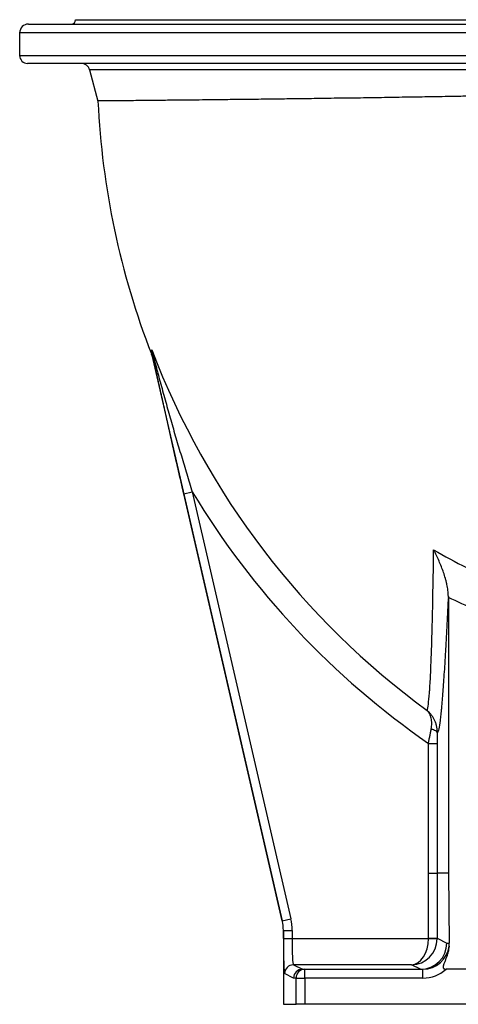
# Model space of a CAD drawing. Header units: millimetres. Extents: x 272 to 3537, y 634 to 3411.
# Tile 1 of 15: x 272 to 774, y 634 to 1759. Entities that reach past the tile are written whole.
import ezdxf

# ---------------------------------------------------------------- set-up
doc = ezdxf.new("R2010")
doc.units = ezdxf.units.MM

msp = doc.modelspace()

# ---------------------------------------------------------------- linework, layer by layer
at = {"color": 7, "linetype": 'Continuous', "lineweight": 25}
for p, q in [((336.1, 1759.1), (678.6, 1759.1)), ((678.6, 1759.1), (1021.1, 1759.1)), ((272.1, 1744.1), (272.1, 1718.1)), ((282.1, 1754.1), (678.6, 1754.1)), ((678.6, 1754.1), (1075.1, 1754.1)), ((1075.5, 1709.1), (281.1, 1709.1)), ((352.1, 1701.7), (361.6, 1666.1)), ((423.2, 1375.7), (572.3, 729.6)), ((459.8, 1217.3), (469.5, 1219.5)), ((572.3, 729.6), (459.8, 1217.3)), ((469.5, 1219.5), (582.1, 731.9)), ((762.2, 1099), (762.2, 784.4)), ((739.5, 932.1), (749.5, 932.1)), ((739.5, 784.1), (739.5, 932.1)), ((739.5, 784.1), (749.5, 784.1)), ((739.5, 784.1), (749.5, 784.1)), ((739.5, 709.6), (739.5, 784.1)), ((749.5, 784.1), (749.5, 709.6)), ((762.2, 783.8), (749.5, 784.1)), ((762.2, 783.8), (763.2, 704.1)), ((572.3, 729.6), (582.1, 731.9)), ((572.3, 729.6), (572.3, 729.6)), ((573.6, 718.4), (573.6, 634.1)), ((573.6, 718.4), (573.6, 718.4)), ((573.6, 709.2), (573.6, 718.4)), ((573.6, 718.4), (583.6, 718.4)), ((573.6, 709.2), (583.6, 709.2)), ((583.6, 718.4), (583.6, 709.2)), ((583.6, 709.2), (739.5, 709.2)), ((739.5, 709.6), (749.5, 709.6)), ((739.5, 709.2), (749.5, 709.1)), ((749.5, 709.6), (760.4, 704.1)), ((760.4, 704.1), (763.2, 704.1)), ((585, 679.2), (595.3, 674.1)), ((720.2, 679.2), (585, 679.2)), ((730.5, 674.1), (720.2, 679.2)), ((585.3, 664.1), (575, 669.2)), ((588.1, 664.1), (585.3, 664.1)), ((588.1, 664.1), (598.1, 664.1)), ((588.1, 634.1), (588.1, 664.1)), ((595.3, 674.1), (598.1, 674.1)), ((598.1, 664.1), (598.1, 674.1)), ((598.1, 674.1), (733.2, 674.1)), ((598.1, 664.1), (598.1, 634.1)), ((733.2, 664.1), (598.1, 664.1)), ((733.2, 664.1), (733.2, 674.1)), ((787.5, 674.1), (759.7, 674.1)), ((573.6, 634.1), (588.1, 634.1)), ((598.1, 634.1), (588.1, 634.1)), ((973.8, 634.1), (598.1, 634.1))]:
    msp.add_line(p, q, dxfattribs=at)
at = {"color": 1, "linetype": 'Continuous', "lineweight": 25}
for p, q in [((678.6, 1744.1), (272.1, 1744.1)), ((1085.1, 1744.1), (678.6, 1744.1)), ((272.1, 1718.1), (1084.5, 1718.1)), ((1004.4, 1701.7), (352.1, 1701.7))]:
    msp.add_line(p, q, dxfattribs=at)
at = {"color": 7, "linetype": 'Continuous', "lineweight": 25, "flags": 128}
for points in [[(742.6, 948.5), (744, 948.3), (745.3, 947.9), (746.5, 947.4), (747.6, 946.9), (748.4, 946.3), (749, 945.7), (749.5, 945.1), (749.6, 944.4)], [(749.5, 932.1), (749.5, 912.1), (749.5, 832.1), (749.5, 784.1)], [(749.5, 784.1), (752.7, 784.2), (756.1, 784.3), (762.2, 784.4)]]:
    msp.add_lwpolyline(points, dxfattribs=at)
at = {"color": 7, "linetype": 'Continuous', "lineweight": 25}
for centre, radius, start, end in [((331.1, 1759.1), 5, 270, 0), ((282.1, 1744.1), 10, 90, 180), ((281.1, 1718.1), 9, 180, 270), ((342.4, 1699.1), 10, 15, 90), ((1278.6, 1709.1), 918, 182.6809, 201.1994), ((415.4, 1377.2), 8.34, 13.9222, 23.5087), ((1278.6, 1709.1), 915.9, 200.9437, 233.819), ((1278.6, 1709.1), 945.7, 211.1769, 235.2462), ((585, 669.2), 10, 90.054, 179.9722), ((598.1, 664.1), 10, 90.0175, 180.0175)]:
    msp.add_arc(centre, radius, start, end, dxfattribs=at)
for centre, major_axis, ratio, start_param, end_param in [((523.6, 718.4), (59.7, 6.8), 0.999383, 6.169808, 6.396562), ((523.6, 718.4), (49.7, 5.7), 0.999136, 6.169808, 6.396562), ((523.6, 718.4), (49.7, 5.7), 0.999383, 6.169808, 6.396562), ((575, 709.2), (0, 40), 0.034921, 1.570796, 3.124139), ((585, 709.2), (0, 30), 0.046561, 1.570796, 3.124139), ((720.2, 709.2), (0.6, 30), 0.643559, 3.17139, 4.724733), ((720.2, 709.2), (7, 29.2), 0.974236, 3.38295, 4.936293), ((719.5, 709.6), (-17.9, 8.9), 0.999239, 3.58797, 3.604814), ((719.5, 709.6), (26.8, -13.4), 0.999746, 0.446377, 0.463221), ((730.5, 704.1), (6.9, 29.2), 0.999319, 3.373812, 4.944), ((733.2, 704.1), (30, 0), 0.998985, 4.712389, 6.167004), ((733.2, 704.1), (21.9, -20.8), 0.98736, 0.648433, 0.764614), ((595.3, 664.1), (2.3, 9.73), 0.999319, 0.23222, 1.802407), ((615.3, 664.1), (22.3, -9.2), 0.171573, 2.748741, 2.74935), ((670.4, 704.1), (66.9, -27.7), 0.171573, 5.890334, 5.890943), ((733.2, 704.1), (-40, 0), 0.999391, 1.570796, 2.293531)]:
    msp.add_ellipse(centre, major_axis=major_axis, ratio=ratio, start_param=start_param, end_param=end_param, dxfattribs=at)
for points, knots in [([(997.7, 1676.8), (997.4, 1676.8), (996.7, 1676.8), (994.8, 1676.7), (992.3, 1676.6), (989.4, 1676.5), (986.6, 1676.4), (983.5, 1676.3), (979.7, 1676.2), (975.3, 1676.1), (970, 1675.9), (964.3, 1675.8), (957, 1675.6), (947.7, 1675.3), (937.5, 1675), (927.9, 1674.8), (919.2, 1674.6), (910.3, 1674.3), (900.9, 1674.1), (889.4, 1673.8), (875.6, 1673.5), (861, 1673.2), (847.8, 1672.9), (836.2, 1672.7), (824.5, 1672.4), (812.5, 1672.2), (798.2, 1671.9), (781.3, 1671.6), (763.9, 1671.3), (748.6, 1671), (735.5, 1670.8), (722.4, 1670.6), (709.2, 1670.4), (695.8, 1670.2), (682.3, 1669.9), (668.7, 1669.7), (655.1, 1669.5), (641.6, 1669.4), (628.3, 1669.2), (615.3, 1669), (602.3, 1668.8), (587.2, 1668.6), (570.1, 1668.4), (553.3, 1668.2), (539, 1668), (527.1, 1667.9), (515.6, 1667.8), (504.3, 1667.6), (491.4, 1667.5), (477.2, 1667.3), (463.6, 1667.2), (452.3, 1667.1), (443.2, 1667), (434.5, 1666.9), (426.3, 1666.8), (417.1, 1666.7), (407.3, 1666.6), (398.4, 1666.5), (391.5, 1666.4), (386, 1666.4), (381.2, 1666.3), (376.9, 1666.3), (372.4, 1666.3), (368.1, 1666.2), (365, 1666.2), (363.1, 1666.2), (362.1, 1666.2), (361.6, 1666.2), (361.7, 1666.2), (361.7, 1666.2)], [0, 0, 0, 0, 0.011018, 0.027639, 0.044304, 0.055512, 0.066721, 0.077983, 0.089246, 0.102728, 0.11621, 0.129786, 0.143362, 0.163993, 0.184708, 0.198641, 0.212159, 0.225677, 0.239289, 0.252901, 0.273588, 0.294358, 0.308329, 0.321879, 0.33543, 0.349075, 0.362721, 0.383458, 0.40428, 0.418286, 0.431787, 0.445334, 0.458905, 0.472646, 0.486412, 0.500353, 0.514319, 0.528337, 0.541892, 0.555447, 0.569097, 0.582747, 0.603493, 0.624324, 0.638336, 0.651878, 0.66542, 0.679057, 0.692694, 0.71342, 0.73423, 0.748229, 0.761758, 0.775286, 0.78891, 0.802533, 0.823239, 0.844029, 0.858013, 0.871531, 0.88505, 0.898662, 0.912275, 0.932964, 0.953738, 0.967711, 0.981223, 0.994735, 1, 1, 1, 1]), ([(422.7, 1377.1), (423, 1376.5), (423.2, 1376.1), (423.4, 1375.9), (423.4, 1375.9), (423.5, 1375.9), (423.5, 1376), (423.5, 1376.1), (423.5, 1376.1), (423.6, 1376.5), (423.5, 1377), (423.4, 1378.5), (423.2, 1379.4), (423.1, 1380.5)], [0, 0, 0, 0, 0.25, 0.25, 0.375, 0.375, 0.4375, 0.4375, 0.5, 0.5, 0.75, 0.75, 1, 1, 1, 1]), ([(423.1, 1380.5), (423, 1380.9), (423, 1381.2), (423, 1381.6), (423, 1381.7), (423.1, 1381.7), (423.1, 1381.7), (423.1, 1381.7), (423.2, 1381.7), (423.2, 1381.7), (423.2, 1381.7), (423.2, 1381.7)], [0, 0, 0, 0, 0.5, 0.5, 0.75, 0.75, 0.875, 0.875, 0.9375, 0.9375, 1, 1, 1, 1]), ([(423.5, 1379.2), (423.4, 1379.8), (423.3, 1380.3), (423.3, 1380.9), (423.2, 1381.1), (423.2, 1381.4), (423.2, 1381.4), (423.2, 1381.5), (423.2, 1381.6), (423.2, 1381.6), (423.2, 1381.7), (423.2, 1381.7)], [0, 0, 0, 0, 0.5, 0.5, 0.75, 0.75, 0.875, 0.875, 0.9375, 0.9375, 1, 1, 1, 1]), ([(423.2, 1381.7), (423.3, 1381.4), (423.4, 1381.1), (423.5, 1380.5), (423.6, 1380.1), (423.9, 1379.1), (424, 1378.3), (424.4, 1376.8), (424.6, 1376), (425, 1374.4), (425.2, 1373.6), (425.9, 1371.2), (426.3, 1369.5), (427.1, 1366.2), (427.6, 1364.6), (428.5, 1361.2), (428.9, 1359.5), (429.8, 1356.2), (430.2, 1354.5), (431.6, 1349.4), (432.5, 1346), (434.4, 1339.3), (435.3, 1335.9), (437.2, 1329.1), (438.1, 1325.6), (441, 1315.4), (442.9, 1308.6), (445.9, 1298.3), (446.8, 1294.9), (448.8, 1288), (449.8, 1284.6), (452.8, 1274.3), (454.9, 1267.5), (459, 1253.8), (461.1, 1246.9), (465.2, 1233.2), (467.4, 1226.4), (469.5, 1219.5)], [0, 0, 0, 0, 0.007813, 0.007813, 0.015625, 0.015625, 0.03125, 0.03125, 0.046875, 0.046875, 0.0625, 0.0625, 0.09375, 0.09375, 0.125, 0.125, 0.15625, 0.15625, 0.1875, 0.1875, 0.25, 0.25, 0.3125, 0.3125, 0.375, 0.375, 0.5, 0.5, 0.5625, 0.5625, 0.625, 0.625, 0.75, 0.75, 0.875, 0.875, 1, 1, 1, 1]), ([(423.5, 1379.2), (423.7, 1378.1), (423.8, 1377.1), (424, 1375.7), (424, 1375.1), (424, 1374.8), (423.9, 1374.7), (423.9, 1374.6), (423.9, 1374.6), (423.8, 1374.5), (423.8, 1374.5), (423.6, 1374.7), (423.4, 1375.1), (423.2, 1375.7)], [0, 0, 0, 0, 0.25, 0.25, 0.5, 0.5, 0.5625, 0.5625, 0.625, 0.625, 0.75, 0.75, 1, 1, 1, 1]), ([(459.8, 1217.3), (458.2, 1224.2), (456.6, 1231.1), (453.4, 1244.9), (451.8, 1251.8), (448.7, 1265.6), (447.2, 1272.4), (444.8, 1282.7), (444.1, 1286.2), (442.5, 1293), (441.7, 1296.4), (439.4, 1306.7), (437.9, 1313.5), (435.6, 1323.7), (434.9, 1327), (433.4, 1333.8), (432.6, 1337.1), (431.2, 1343.8), (430.4, 1347.1), (429, 1353.8), (428.2, 1357.1), (427.2, 1362), (426.8, 1363.6), (426.1, 1366.8), (425.8, 1368.4), (425.3, 1370.8), (425.1, 1371.6), (424.8, 1373.2), (424.6, 1374), (424.3, 1375.5), (424.1, 1376.3), (423.8, 1377.8), (423.7, 1378.5), (423.5, 1379.2)], [0, 0, 0, 0, 0.125, 0.125, 0.25, 0.25, 0.375, 0.375, 0.4375, 0.4375, 0.5, 0.5, 0.625, 0.625, 0.6875, 0.6875, 0.75, 0.75, 0.8125, 0.8125, 0.875, 0.875, 0.90625, 0.90625, 0.9375, 0.9375, 0.953125, 0.953125, 0.96875, 0.96875, 0.984375, 0.984375, 1, 1, 1, 1]), ([(737.9, 969.8), (738.4, 971.3), (738.9, 973.7), (739.8, 980.5), (740.3, 984.8), (740.8, 991.2), (740.9, 992.6), (741, 995.4), (741.1, 996.9), (741.4, 1001.4), (741.6, 1004.6), (742.1, 1014.8), (742.4, 1022.3), (742.9, 1034.6), (743, 1038.8), (743.2, 1044.4), (743.2, 1045.5), (743.3, 1047.7), (743.3, 1048.9), (743.4, 1052.3), (743.5, 1054.6), (743.8, 1066.4), (744.1, 1076.3), (744.5, 1096.9), (744.7, 1107.7), (744.9, 1121.6), (745, 1124.4), (745.1, 1130.1), (745.1, 1133), (745.2, 1141.6), (745.3, 1147.4), (745.4, 1153.3)], [0, 0, 0, 0, 0.125, 0.125, 0.25, 0.25, 0.28125, 0.28125, 0.3125, 0.3125, 0.375, 0.375, 0.5, 0.5, 0.5625, 0.5625, 0.578125, 0.578125, 0.59375, 0.59375, 0.625, 0.625, 0.75, 0.75, 0.875, 0.875, 0.90625, 0.90625, 0.9375, 0.9375, 1, 1, 1, 1]), ([(745.4, 1153.3), (757.8, 1146.2), (770.3, 1139.5), (795.8, 1126.6), (808.7, 1120.5), (821.7, 1114.6)], [0, 0, 0, 0, 0.5, 0.5, 1, 1, 1, 1]), ([(762.2, 1100.1), (762.2, 1102.4), (762.1, 1104.7), (761.5, 1109.2), (761.1, 1111.5), (760.4, 1115), (760.1, 1116.1), (759.5, 1118.4), (759.2, 1119.6), (758.2, 1123), (757.5, 1125.2), (756, 1129.7), (755.1, 1131.9), (753.4, 1136.3), (752.5, 1138.4), (750.6, 1142.7), (749.6, 1144.9), (748, 1148.1), (747.5, 1149.1), (746.7, 1150.7), (746.3, 1151.5), (745.9, 1152.2), (745.7, 1152.8), (745.5, 1153), (745.4, 1153.3)], [0, 0, 0, 0, 0.125, 0.125, 0.25, 0.25, 0.3125, 0.3125, 0.375, 0.375, 0.5, 0.5, 0.625, 0.625, 0.75, 0.75, 0.875, 0.875, 0.9375, 0.9375, 0.96875, 0.984375, 0.984375, 1, 1, 1, 1]), ([(762.2, 1100.1), (761.7, 1089.3), (761.1, 1078.8), (760.1, 1058.7), (759.6, 1049.1), (758.9, 1037.6), (758.8, 1035.3), (758.6, 1031.9), (758.5, 1030.8), (758.4, 1028.6), (758.3, 1027.5), (758, 1022.1), (757.7, 1017.9), (756.9, 1005.7), (756.4, 998.2), (755.4, 984.5), (754.9, 978.3), (754.2, 971.4), (754.1, 970), (753.8, 967.4), (753.7, 966.2), (753.3, 962.6), (753, 960.4), (752.2, 954.5), (751.7, 951.3), (750.9, 947.8), (750.7, 946.8), (750.3, 945.7), (750.2, 945.3), (750, 944.9), (749.9, 944.8), (749.8, 944.6), (749.7, 944.5), (749.6, 944.4)], [0, 0, 0, 0, 0.125, 0.125, 0.25, 0.25, 0.28125, 0.28125, 0.296875, 0.296875, 0.3125, 0.3125, 0.375, 0.375, 0.5, 0.5, 0.625, 0.625, 0.65625, 0.65625, 0.6875, 0.6875, 0.75, 0.75, 0.875, 0.875, 0.9375, 0.9375, 0.96875, 0.96875, 0.984375, 0.984375, 1, 1, 1, 1]), ([(749.6, 944.4), (749.7, 945.7), (749.6, 946.9), (749.3, 949.4), (749.1, 950.7), (748.7, 952.5), (748.6, 953.1), (748.2, 954.2), (748, 954.8), (747.4, 956.6), (747, 957.7), (746, 959.8), (745.4, 960.9), (744.5, 962.4), (744.1, 962.9), (743.5, 963.8), (743.1, 964.3), (742, 965.7), (741.3, 966.6), (740.1, 967.9), (739.7, 968.3), (739, 968.9), (738.8, 969.1), (738.5, 969.3), (738.4, 969.4), (738.2, 969.6), (738, 969.7), (737.9, 969.8)], [0, 0, 0, 0, 0.125, 0.125, 0.25, 0.25, 0.3125, 0.3125, 0.375, 0.375, 0.5, 0.5, 0.625, 0.625, 0.6875, 0.6875, 0.75, 0.75, 0.875, 0.875, 0.9375, 0.9375, 0.96875, 0.96875, 0.984375, 0.984375, 1, 1, 1, 1]), ([(742.6, 948.5), (742.8, 949.7), (743, 950.8), (743.2, 953), (743.2, 954.1), (743.2, 955.7), (743.2, 956.2), (743.1, 957.2), (743.1, 957.7), (742.9, 959.2), (742.8, 960.1), (742.3, 961.9), (742.1, 962.8), (741.6, 964), (741.5, 964.4), (741.1, 965.2), (740.9, 965.6), (740.4, 966.7), (739.9, 967.4), (739.2, 968.3), (739, 968.6), (738.6, 969.1), (738.5, 969.3), (738.3, 969.5), (738.2, 969.5), (738.1, 969.7), (738, 969.8), (737.9, 969.8)], [0, 0, 0, 0, 0.125, 0.125, 0.25, 0.25, 0.3125, 0.3125, 0.375, 0.375, 0.5, 0.5, 0.625, 0.625, 0.6875, 0.6875, 0.75, 0.75, 0.875, 0.875, 0.9375, 0.9375, 0.96875, 0.96875, 0.984375, 0.984375, 1, 1, 1, 1]), ([(739.5, 932.1), (739.8, 933.5), (740, 935), (740.5, 937.8), (740.8, 939.2), (741.2, 941.2), (741.3, 941.9), (741.6, 943.3), (741.7, 944), (742.1, 946), (742.3, 947.3), (742.6, 948.5)], [0, 0, 0, 0, 0.25, 0.25, 0.5, 0.5, 0.625, 0.625, 0.75, 0.75, 1, 1, 1, 1]), ([(749.6, 944.4), (749.6, 943.4), (749.6, 942.4), (749.6, 940.4), (749.6, 939.4), (749.5, 937.4), (749.5, 936.3), (749.5, 934.8), (749.5, 934.2), (749.5, 933.2), (749.5, 932.6), (749.5, 932.1)], [0, 0, 0, 0, 0.25, 0.25, 0.5, 0.5, 0.75, 0.75, 0.875, 0.875, 1, 1, 1, 1]), ([(763.1, 700.6), (762.8, 698.1), (762.4, 695.7), (761.5, 692.1), (761.1, 690.9), (760.3, 688.6), (759.9, 687.4), (759, 685.1), (758.6, 683.9), (757.8, 682.2), (757.6, 681.6), (757.2, 680.5), (756.9, 679.9), (756.6, 679), (756.6, 678.7), (756.4, 678.1), (756.3, 677.8), (756.2, 677.2), (756.2, 676.9), (756.3, 676.3), (756.3, 676), (756.5, 675.5), (756.6, 675.4), (756.7, 675.1), (756.8, 675), (757.1, 674.8), (757.2, 674.7), (757.5, 674.5), (757.6, 674.5), (758.1, 674.3), (758.4, 674.2), (759.1, 674.1), (759.4, 674.1), (759.7, 674.1)], [0, 0, 0, 0, 0.25, 0.25, 0.375, 0.375, 0.5, 0.5, 0.625, 0.625, 0.6875, 0.6875, 0.75, 0.75, 0.78125, 0.78125, 0.8125, 0.8125, 0.84375, 0.84375, 0.875, 0.875, 0.890625, 0.890625, 0.90625, 0.90625, 0.921875, 0.921875, 0.9375, 0.9375, 0.96875, 0.96875, 1, 1, 1, 1])]:
    msp.add_open_spline(points, degree=3, knots=knots, dxfattribs=at)
for points in [[(423.2, 1375.7), (423.1, 1376.2), (422.9, 1376.7), (422.7, 1377.1)], [(762.2, 1099), (762.2, 1099.4), (762.2, 1099.7), (762.2, 1100.1)], [(793.1, 1084.9), (782.7, 1089.4), (772.4, 1094.1), (762.2, 1099)], [(739.5, 784.1), (739.5, 784.1), (739.5, 784.1), (739.5, 784.1)], [(749.5, 784.1), (749.5, 784.1), (749.5, 784.1), (749.5, 784.1)], [(762.2, 784.4), (762.2, 784.2), (762.2, 784), (762.2, 783.8)]]:
    msp.add_open_spline(points, degree=3, dxfattribs=at)

doc.saveas('drawing.dxf')
